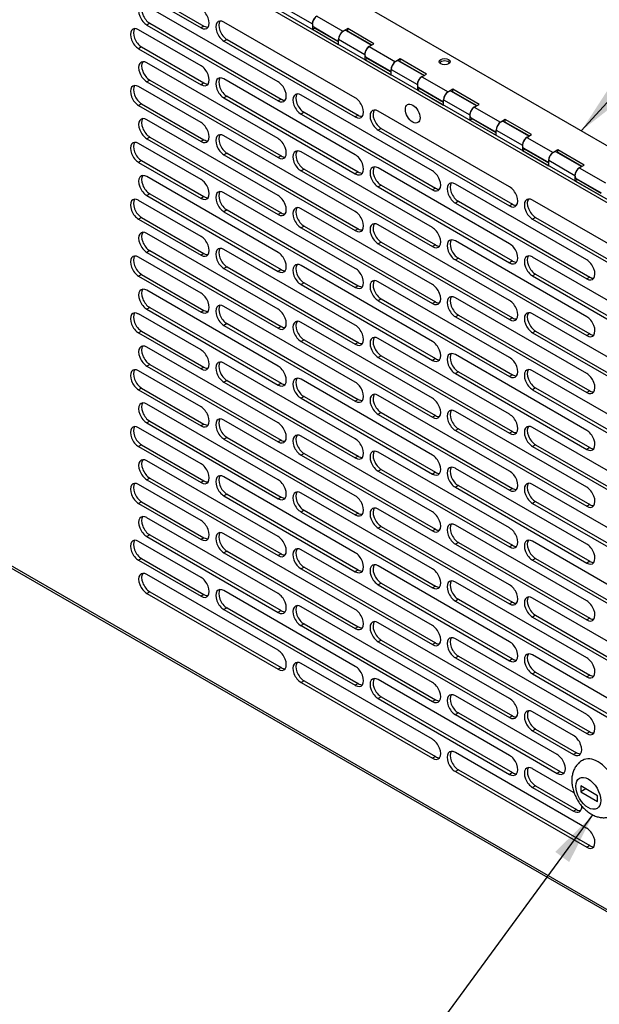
# Model space of a CAD drawing. Header units: inches. Extents: x 0 to 80.1, y 0 to 59.8.
# Tile 16 of 18: x 54 to 61.8, y 39.9 to 53.1. Entities that reach past the tile are written whole.
import ezdxf
from ezdxf.enums import TextEntityAlignment as Align

# ---------------------------------------------------------------- set-up
doc = ezdxf.new("R2010")
doc.units = ezdxf.units.IN
doc.header["$MEASUREMENT"] = 0
for name, color, linetype in [('COM57178-16', 7, 'Continuous'), ('COM57184A', 7, 'Continuous'), ('COM57184B', 7, 'Continuous'), ('Default', 7, 'Continuous'), ('LOC13061', 7, 'Continuous'), ('RVT19022', 7, 'Continuous')]:
    doc.layers.add(name, color=color, linetype=linetype)
doc.styles.add('SEACAD_Arial', font='arial.ttf')

# ---------------------------------------------------------------- blocks, each defined once
blk = doc.blocks.new('SEANNOT_GROUP2')
at = {"layer": 'Default', "linetype": 'Continuous'}
blk.add_hatch(color=7, dxfattribs=at).paths.add_polyline_path([(61.391, 41.786), (61.711, 42.42), (61.203, 41.924)])
at = {"layer": 'Default', "color": 7, "linetype": 'Continuous'}
for p, q in [((55.217, 38.823), (55.764, 38.823)), ((58.564, 38.123), (56.464, 38.123)), ((55.217, 37.423), (55.764, 37.423))]:
    blk.add_line(p, q, dxfattribs=at)
blk.add_lwpolyline([(58.564, 38.123), (61.711, 42.42)], dxfattribs=at)
for centre, start, end in [((55.217, 38.123), 90, 270), ((55.764, 38.123), 270, 90)]:
    blk.add_arc(centre, 0.7, start, end, dxfattribs=at)
at = {"layer": 'Default', "color": 7, "linetype": 'Continuous', "style": 'SEACAD_Arial'}
blk.add_text('3', height=0.7, dxfattribs=at).set_placement((55.217, 38.473), align=Align.TOP_LEFT)
blk = doc.blocks.new('SEANNOT_GROUP3')
at = {"layer": 'Default', "linetype": 'Continuous'}
blk.add_hatch(color=7, dxfattribs=at).paths.add_polyline_path([(61.94, 52.234), (61.554, 51.638), (62.112, 52.076)])
at = {"layer": 'Default', "color": 7, "linetype": 'Continuous'}
for p, q in [((66.972, 55.202), (67.52, 55.202)), ((64.172, 54.502), (66.272, 54.502)), ((66.972, 53.802), (67.52, 53.802))]:
    blk.add_line(p, q, dxfattribs=at)
blk.add_lwpolyline([(64.172, 54.502), (61.554, 51.638)], dxfattribs=at)
for centre, start, end in [((66.972, 54.502), 90, 270), ((67.52, 54.502), 270, 90)]:
    blk.add_arc(centre, 0.7, start, end, dxfattribs=at)
at = {"layer": 'Default', "color": 7, "linetype": 'Continuous', "style": 'SEACAD_Arial'}
blk.add_text('2', height=0.7, dxfattribs=at).set_placement((66.972, 54.852), align=Align.TOP_LEFT)
blk = doc.blocks.new('SE6')
at = {"layer": 'COM57178-16', "color": 7, "linetype": 'Continuous'}
for p, q in [((70.416, 45.752), (53.147, 55.722)), ((70.456, 45.775), (53.187, 55.745)), ((55.594, 53.51), (56.434, 53.025)), ((55.634, 53.533), (56.474, 53.048)), ((57.472, 52.298), (55.705, 53.318)), ((55.745, 53.086), (55.705, 53.063)), ((55.705, 53.063), (57.472, 52.042)), ((55.745, 53.086), (57.513, 52.065)), ((58.511, 52.081), (56.743, 53.102)), ((56.434, 52.514), (55.594, 52.999)), ((56.474, 53.048), (56.434, 53.025)), ((56.784, 52.869), (56.743, 52.846)), ((56.743, 52.846), (58.511, 51.825)), ((56.784, 52.869), (58.551, 51.849)), ((55.634, 52.767), (55.594, 52.744)), ((55.594, 52.744), (56.434, 52.259)), ((55.634, 52.767), (56.474, 52.282)), ((57.472, 51.532), (55.705, 52.552)), ((55.745, 52.32), (55.705, 52.297)), ((55.705, 52.297), (57.472, 51.276)), ((55.745, 52.32), (57.513, 51.3)), ((56.474, 52.282), (56.434, 52.259)), ((58.511, 51.315), (56.743, 52.336)), ((56.434, 51.748), (55.594, 52.233)), ((55.634, 52.002), (55.594, 51.978)), ((55.634, 52.002), (56.474, 51.517)), ((56.784, 52.103), (56.743, 52.08)), ((56.743, 52.08), (58.511, 51.06)), ((56.784, 52.103), (58.551, 51.083)), ((57.513, 52.065), (57.472, 52.042)), ((59.55, 51.098), (57.782, 52.119)), ((55.594, 51.978), (56.434, 51.493)), ((57.822, 51.887), (57.782, 51.864)), ((57.822, 51.887), (59.59, 50.866)), ((60.588, 50.882), (58.82, 51.902)), ((57.472, 50.766), (55.705, 51.787)), ((57.782, 51.864), (59.55, 50.843)), ((58.551, 51.849), (58.511, 51.825)), ((58.861, 51.67), (58.82, 51.647)), ((58.82, 51.647), (60.588, 50.626)), ((58.861, 51.67), (60.628, 50.649)), ((55.745, 51.554), (55.705, 51.531)), ((55.705, 51.531), (57.472, 50.51)), ((55.745, 51.554), (57.513, 50.534)), ((56.474, 51.517), (56.434, 51.493)), ((58.511, 50.549), (56.743, 51.57)), ((56.434, 50.982), (55.594, 51.467)), ((56.784, 51.338), (56.743, 51.314)), ((56.784, 51.338), (58.551, 50.317)), ((59.55, 50.333), (57.782, 51.353)), ((55.634, 51.236), (55.594, 51.212)), ((55.594, 51.212), (56.434, 50.727)), ((55.634, 51.236), (56.474, 50.751)), ((56.743, 51.314), (58.511, 50.294)), ((57.513, 51.3), (57.472, 51.276)), ((57.822, 51.121), (57.782, 51.098)), ((57.782, 51.098), (59.55, 50.077)), ((57.822, 51.121), (59.59, 50.1)), ((58.551, 51.083), (58.511, 51.06)), ((60.588, 50.116), (58.82, 51.137)), ((57.472, 50), (55.705, 51.021)), ((58.861, 50.904), (58.82, 50.881)), ((58.82, 50.881), (60.588, 49.86)), ((58.861, 50.904), (60.628, 49.884)), ((59.59, 50.866), (59.55, 50.843)), ((61.627, 49.899), (59.859, 50.92)), ((56.434, 50.216), (55.594, 50.701)), ((55.745, 50.788), (55.705, 50.765)), ((55.705, 50.765), (57.472, 49.744)), ((55.745, 50.788), (57.513, 49.768)), ((56.474, 50.751), (56.434, 50.727)), ((58.511, 49.783), (56.743, 50.804)), ((59.899, 50.688), (59.859, 50.664)), ((59.899, 50.688), (61.667, 49.667)), ((62.665, 49.683), (60.898, 50.703)), ((56.784, 50.572), (56.743, 50.548)), ((56.743, 50.548), (58.511, 49.528)), ((56.784, 50.572), (58.551, 49.551)), ((59.55, 49.567), (57.782, 50.587)), ((59.859, 50.664), (61.627, 49.644)), ((60.628, 50.649), (60.588, 50.626)), ((55.634, 50.47), (55.594, 50.447)), ((55.594, 50.447), (56.434, 49.962)), ((55.634, 50.47), (56.474, 49.985)), ((57.513, 50.534), (57.472, 50.51)), ((60.938, 50.471), (60.898, 50.448)), ((60.898, 50.448), (62.665, 49.427)), ((60.938, 50.471), (62.706, 49.45)), ((57.822, 50.355), (57.782, 50.332)), ((57.782, 50.332), (59.55, 49.311)), ((57.822, 50.355), (59.59, 49.334)), ((58.551, 50.317), (58.511, 50.294)), ((60.588, 49.35), (58.82, 50.371)), ((57.472, 49.234), (55.705, 50.255)), ((61.627, 49.133), (59.859, 50.154)), ((55.745, 50.023), (55.705, 49.999)), ((55.745, 50.023), (57.513, 49.002)), ((58.511, 49.018), (56.743, 50.038)), ((58.861, 50.138), (58.82, 50.115)), ((58.82, 50.115), (60.588, 49.094)), ((58.861, 50.138), (60.628, 49.118)), ((59.59, 50.1), (59.55, 50.077)), ((56.434, 49.45), (55.594, 49.935)), ((55.705, 49.999), (57.472, 48.979)), ((56.474, 49.985), (56.434, 49.962)), ((59.899, 49.922), (59.859, 49.898)), ((59.859, 49.898), (61.627, 48.878)), ((59.899, 49.922), (61.667, 48.901)), ((60.628, 49.884), (60.588, 49.86)), ((62.665, 48.917), (60.898, 49.937)), ((56.784, 49.806), (56.743, 49.783)), ((56.743, 49.783), (58.511, 48.762)), ((56.784, 49.806), (58.551, 48.785)), ((57.513, 49.768), (57.472, 49.744)), ((59.55, 48.801), (57.782, 49.821)), ((55.634, 49.704), (55.594, 49.681)), ((55.594, 49.681), (56.434, 49.196)), ((55.634, 49.704), (56.474, 49.219)), ((60.938, 49.705), (60.898, 49.682)), ((60.898, 49.682), (62.665, 48.661)), ((60.938, 49.705), (62.706, 48.684)), ((61.667, 49.667), (61.627, 49.644)), ((57.472, 48.468), (55.705, 49.489)), ((57.822, 49.589), (57.782, 49.566)), ((57.782, 49.566), (59.55, 48.545)), ((57.822, 49.589), (59.59, 48.569)), ((58.551, 49.551), (58.511, 49.528)), ((60.588, 48.584), (58.82, 49.605)), ((58.861, 49.372), (58.82, 49.349)), ((58.82, 49.349), (60.588, 48.329)), ((58.861, 49.372), (60.628, 48.352)), ((61.627, 48.367), (59.859, 49.388)), ((55.745, 49.257), (55.705, 49.233)), ((55.705, 49.233), (57.472, 48.213)), ((55.745, 49.257), (57.513, 48.236)), ((56.474, 49.219), (56.434, 49.196)), ((58.511, 48.252), (56.743, 49.272)), ((59.59, 49.334), (59.55, 49.311)), ((56.434, 48.685), (55.594, 49.17)), ((59.899, 49.156), (59.859, 49.133)), ((59.859, 49.133), (61.627, 48.112)), ((59.899, 49.156), (61.667, 48.135)), ((60.628, 49.118), (60.588, 49.094)), ((62.665, 48.151), (60.898, 49.171)), ((56.784, 49.04), (56.743, 49.017)), ((56.743, 49.017), (58.511, 47.996)), ((56.784, 49.04), (58.551, 48.019)), ((57.513, 49.002), (57.472, 48.979)), ((59.55, 48.035), (57.782, 49.056)), ((55.634, 48.938), (55.594, 48.915)), ((55.594, 48.915), (56.434, 48.43)), ((55.634, 48.938), (56.474, 48.453)), ((57.822, 48.823), (57.782, 48.8)), ((57.822, 48.823), (59.59, 47.803)), ((60.588, 47.818), (58.82, 48.839)), ((60.938, 48.939), (60.898, 48.916)), ((60.898, 48.916), (62.665, 47.895)), ((60.938, 48.939), (62.706, 47.919)), ((61.667, 48.901), (61.627, 48.878)), ((57.472, 47.702), (55.705, 48.723)), ((57.782, 48.8), (59.55, 47.779)), ((58.551, 48.785), (58.511, 48.762)), ((58.861, 48.607), (58.82, 48.583)), ((58.82, 48.583), (60.588, 47.563)), ((58.861, 48.607), (60.628, 47.586)), ((59.59, 48.569), (59.55, 48.545)), ((61.627, 47.602), (59.859, 48.622)), ((55.745, 48.491), (55.705, 48.467)), ((55.705, 48.467), (57.472, 47.447)), ((55.745, 48.491), (57.513, 47.47)), ((56.474, 48.453), (56.434, 48.43)), ((58.511, 47.486), (56.743, 48.506)), ((56.434, 47.919), (55.594, 48.404)), ((59.55, 47.269), (57.782, 48.29)), ((59.899, 48.39), (59.859, 48.367)), ((59.859, 48.367), (61.627, 47.346)), ((59.899, 48.39), (61.667, 47.369)), ((60.628, 48.352), (60.588, 48.329)), ((62.665, 47.385), (60.898, 48.406)), ((55.634, 48.172), (55.594, 48.149)), ((55.634, 48.172), (56.474, 47.687)), ((56.784, 48.274), (56.743, 48.251)), ((56.743, 48.251), (58.511, 47.23)), ((56.784, 48.274), (58.551, 47.253)), ((57.513, 48.236), (57.472, 48.213)), ((60.938, 48.173), (60.898, 48.15)), ((60.938, 48.173), (62.706, 47.153)), ((55.594, 48.149), (56.434, 47.664)), ((57.822, 48.057), (57.782, 48.034)), ((57.782, 48.034), (59.55, 47.014)), ((57.822, 48.057), (59.59, 47.037)), ((60.588, 47.052), (58.82, 48.073)), ((60.898, 48.15), (62.665, 47.129)), ((61.667, 48.135), (61.627, 48.112)), ((57.472, 46.937), (55.705, 47.957)), ((58.551, 48.019), (58.511, 47.996)), ((58.861, 47.841), (58.82, 47.817)), ((58.82, 47.817), (60.588, 46.797)), ((58.861, 47.841), (60.628, 46.82)), ((59.59, 47.803), (59.55, 47.779)), ((61.627, 46.836), (59.859, 47.856)), ((56.434, 47.153), (55.594, 47.638)), ((55.745, 47.725), (55.705, 47.702)), ((55.705, 47.702), (57.472, 46.681)), ((55.745, 47.725), (57.513, 46.704)), ((56.474, 47.687), (56.434, 47.664)), ((58.511, 46.72), (56.743, 47.741)), ((59.899, 47.624), (59.859, 47.601)), ((59.899, 47.624), (61.667, 46.603)), ((62.665, 46.619), (60.898, 47.64)), ((56.784, 47.508), (56.743, 47.485)), ((56.784, 47.508), (58.551, 46.488)), ((59.55, 46.503), (57.782, 47.524)), ((59.859, 47.601), (61.627, 46.58)), ((60.628, 47.586), (60.588, 47.563)), ((55.634, 47.406), (55.594, 47.383)), ((55.594, 47.383), (56.434, 46.898)), ((55.634, 47.406), (56.474, 46.921)), ((56.743, 47.485), (58.511, 46.464)), ((57.513, 47.47), (57.472, 47.447)), ((60.938, 47.407), (60.898, 47.384)), ((60.898, 47.384), (62.665, 46.363)), ((60.938, 47.407), (62.706, 46.387)), ((61.667, 47.369), (61.627, 47.346)), ((57.822, 47.292), (57.782, 47.268)), ((57.782, 47.268), (59.55, 46.248)), ((57.822, 47.292), (59.59, 46.271)), ((58.551, 47.253), (58.511, 47.23)), ((60.588, 46.287), (58.82, 47.307)), ((57.472, 46.171), (55.705, 47.191)), ((58.511, 45.954), (56.743, 46.975)), ((58.861, 47.075), (58.82, 47.052)), ((58.82, 47.052), (60.588, 46.031)), ((58.861, 47.075), (60.628, 46.054)), ((59.59, 47.037), (59.55, 47.014)), ((61.627, 46.07), (59.859, 47.09)), ((56.434, 46.387), (55.594, 46.872)), ((55.745, 46.959), (55.705, 46.936)), ((55.705, 46.936), (57.472, 45.915)), ((55.745, 46.959), (57.513, 45.938)), ((56.474, 46.921), (56.434, 46.898)), ((59.899, 46.858), (59.859, 46.835)), ((59.859, 46.835), (61.627, 45.814)), ((59.899, 46.858), (61.667, 45.838)), ((62.665, 45.853), (60.898, 46.874)), ((56.784, 46.742), (56.743, 46.719)), ((56.743, 46.719), (58.511, 45.698)), ((56.784, 46.742), (58.551, 45.722)), ((57.513, 46.704), (57.472, 46.681)), ((59.55, 45.737), (57.782, 46.758)), ((60.628, 46.82), (60.588, 46.797)), ((55.634, 46.64), (55.594, 46.617)), ((55.594, 46.617), (56.434, 46.132)), ((55.634, 46.64), (56.474, 46.155)), ((60.938, 46.642), (60.898, 46.618)), ((60.898, 46.618), (62.665, 45.598)), ((60.938, 46.642), (62.706, 45.621)), ((61.667, 46.603), (61.627, 46.58)), ((57.822, 46.526), (57.782, 46.502)), ((57.782, 46.502), (59.55, 45.482)), ((57.822, 46.526), (59.59, 45.505)), ((58.551, 46.488), (58.511, 46.464)), ((60.588, 45.521), (58.82, 46.541)), ((57.472, 45.405), (55.705, 46.425)), ((58.861, 46.309), (58.82, 46.286)), ((58.861, 46.309), (60.628, 45.288)), ((61.627, 45.304), (59.859, 46.325)), ((70.416, 36.228), (53.147, 46.198)), ((53.155, 46.165), (70.444, 36.183)), ((55.745, 46.193), (55.705, 46.17)), ((55.705, 46.17), (57.472, 45.149)), ((55.745, 46.193), (57.513, 45.173)), ((58.511, 45.188), (56.743, 46.209)), ((58.82, 46.286), (60.588, 45.265)), ((59.59, 46.271), (59.55, 46.248)), ((56.434, 45.621), (55.594, 46.106)), ((56.474, 46.155), (56.434, 46.132)), ((59.899, 46.092), (59.859, 46.069)), ((59.859, 46.069), (61.627, 45.048)), ((59.899, 46.092), (61.667, 45.072)), ((60.628, 46.054), (60.588, 46.031)), ((62.665, 45.087), (60.898, 46.108)), ((56.784, 45.976), (56.743, 45.953)), ((56.743, 45.953), (58.511, 44.933)), ((56.784, 45.976), (58.551, 44.956)), ((57.513, 45.938), (57.472, 45.915)), ((59.55, 44.971), (57.782, 45.992)), ((55.634, 45.875), (55.594, 45.851)), ((55.594, 45.851), (56.434, 45.366)), ((55.634, 45.875), (56.474, 45.39)), ((60.588, 44.755), (58.82, 45.775)), ((60.938, 45.876), (60.898, 45.852)), ((60.898, 45.852), (62.665, 44.832)), ((60.938, 45.876), (62.706, 44.855)), ((61.667, 45.838), (61.627, 45.814)), ((57.472, 44.639), (55.705, 45.66)), ((57.822, 45.76), (57.782, 45.737)), ((57.782, 45.737), (59.55, 44.716)), ((57.822, 45.76), (59.59, 44.739)), ((58.551, 45.722), (58.511, 45.698)), ((58.861, 45.543), (58.82, 45.52)), ((58.82, 45.52), (60.588, 44.499)), ((58.861, 45.543), (60.628, 44.522)), ((59.59, 45.505), (59.55, 45.482)), ((61.627, 44.538), (59.859, 45.559)), ((55.745, 45.427), (55.705, 45.404)), ((55.705, 45.404), (57.472, 44.383)), ((55.745, 45.427), (57.513, 44.407)), ((56.474, 45.39), (56.434, 45.366)), ((58.511, 44.422), (56.743, 45.443)), ((59.899, 45.326), (59.859, 45.303)), ((59.859, 45.303), (61.627, 44.283)), ((59.899, 45.326), (61.667, 44.306)), ((60.628, 45.288), (60.588, 45.265)), ((62.665, 44.321), (60.898, 45.342)), ((56.784, 45.211), (56.743, 45.187)), ((56.743, 45.187), (58.511, 44.167)), ((56.784, 45.211), (58.551, 44.19)), ((57.513, 45.173), (57.472, 45.149)), ((59.55, 44.206), (57.782, 45.226)), ((60.938, 45.11), (60.898, 45.086)), ((60.938, 45.11), (62.706, 44.089)), ((57.822, 44.994), (57.782, 44.971)), ((57.782, 44.971), (59.55, 43.95)), ((57.822, 44.994), (59.59, 43.973)), ((60.588, 43.989), (58.82, 45.01)), ((60.898, 45.086), (62.665, 44.066)), ((61.667, 45.072), (61.627, 45.048)), ((58.551, 44.956), (58.511, 44.933)), ((58.861, 44.777), (58.82, 44.754)), ((58.82, 44.754), (60.588, 43.733)), ((58.861, 44.777), (60.628, 43.757)), ((59.59, 44.739), (59.55, 44.716)), ((61.627, 43.772), (59.859, 44.793)), ((62.665, 43.556), (60.898, 44.576)), ((59.55, 43.44), (57.782, 44.46)), ((59.899, 44.561), (59.859, 44.537)), ((59.859, 44.537), (61.627, 43.517)), ((59.899, 44.561), (61.667, 43.54)), ((60.628, 44.522), (60.588, 44.499)), ((57.513, 44.407), (57.472, 44.383)), ((60.938, 44.344), (60.898, 44.321)), ((60.898, 44.321), (62.665, 43.3)), ((60.938, 44.344), (62.706, 43.323)), ((57.822, 44.228), (57.782, 44.205)), ((57.782, 44.205), (59.55, 43.184)), ((57.822, 44.228), (59.59, 43.207)), ((58.551, 44.19), (58.511, 44.167)), ((60.588, 43.223), (58.82, 44.244)), ((61.667, 44.306), (61.627, 44.283)), ((58.861, 44.011), (58.82, 43.988)), ((58.82, 43.988), (60.588, 42.967)), ((58.861, 44.011), (60.628, 42.991)), ((59.59, 43.973), (59.55, 43.95)), ((61.229, 43.236), (59.859, 44.027)), ((59.899, 43.795), (59.859, 43.772)), ((59.899, 43.795), (61.269, 43.004)), ((61.45, 43.491), (60.898, 43.81)), ((59.859, 43.772), (61.229, 42.981)), ((60.628, 43.757), (60.588, 43.733)), ((60.938, 43.578), (60.898, 43.555)), ((60.898, 43.555), (61.45, 43.236)), ((60.938, 43.578), (61.49, 43.259)), ((61.667, 43.54), (61.627, 43.517)), ((61.627, 42.24), (59.859, 43.261)), ((61.49, 43.259), (61.45, 43.236)), ((59.59, 43.207), (59.55, 43.184)), ((59.899, 43.029), (59.859, 43.006)), ((59.859, 43.006), (61.627, 41.985)), ((59.899, 43.029), (61.667, 42.008)), ((60.628, 42.991), (60.588, 42.967)), ((61.45, 42.725), (60.898, 43.044)), ((61.269, 43.004), (61.229, 42.981)), ((60.938, 42.812), (60.898, 42.789)), ((60.898, 42.789), (61.45, 42.47)), ((60.938, 42.812), (61.49, 42.493)), ((61.49, 42.493), (61.45, 42.47)), ((61.667, 42.008), (61.627, 41.985))]:
    blk.add_line(p, q, dxfattribs=at)
for centre, major_axis, start_param, end_param in [((55.705, 53.191), (0.078, -0.136), 2.356194, 5.497787), ((55.745, 53.214), (0.078, -0.136), 3.402069, 5.497787), ((56.434, 53.152), (-0.078, 0.135), 2.356194, 5.497787), ((56.743, 52.974), (0.078, -0.136), 2.356194, 5.497787), ((56.784, 52.997), (0.078, -0.136), 3.402069, 5.497787), ((55.594, 52.872), (0.078, -0.135), 2.356194, 5.497787), ((55.634, 52.895), (0.078, -0.135), 3.402923, 5.497787), ((56.474, 53.176), (-0.078, 0.135), 2.356194, 2.880262), ((55.705, 52.425), (0.078, -0.136), 2.356194, 5.497787), ((55.745, 52.448), (0.078, -0.136), 3.402069, 5.497787), ((56.434, 52.387), (-0.078, 0.135), 2.356194, 5.497787), ((55.594, 52.106), (0.078, -0.135), 2.356194, 5.497787), ((56.474, 52.41), (-0.078, 0.135), 2.356194, 2.880262), ((56.743, 52.208), (0.078, -0.136), 2.356194, 5.497787), ((56.784, 52.231), (0.078, -0.136), 3.402069, 5.497787), ((57.472, 52.17), (-0.078, 0.136), 2.356194, 5.497787), ((55.634, 52.129), (0.078, -0.135), 3.402923, 5.497787), ((57.782, 51.991), (0.078, -0.136), 2.356194, 5.497787), ((57.822, 52.015), (0.078, -0.136), 3.402069, 5.497787), ((57.513, 52.193), (-0.078, 0.136), 2.356194, 2.881117), ((58.511, 51.953), (-0.078, 0.136), 2.356194, 5.497787), ((58.82, 51.775), (0.078, -0.136), 2.356194, 5.497787), ((58.861, 51.798), (0.078, -0.136), 3.402069, 5.497787), ((55.705, 51.659), (0.078, -0.136), 2.356194, 5.497787), ((55.745, 51.682), (0.078, -0.136), 3.402069, 5.497787), ((56.434, 51.621), (-0.078, 0.135), 2.356194, 5.497787), ((58.551, 51.976), (-0.078, 0.136), 2.356194, 2.881117), ((56.743, 51.442), (0.078, -0.136), 2.356194, 5.497787), ((55.594, 51.34), (0.078, -0.135), 2.356194, 5.497787), ((55.634, 51.363), (0.078, -0.135), 3.402923, 5.497787), ((56.474, 51.644), (-0.078, 0.135), 2.356194, 2.880262), ((56.784, 51.465), (0.078, -0.136), 3.402069, 5.497787), ((57.472, 51.404), (-0.078, 0.136), 2.356194, 5.497787), ((57.782, 51.225), (0.078, -0.136), 2.356194, 5.497787), ((57.822, 51.249), (0.078, -0.136), 3.402069, 5.497787), ((57.513, 51.427), (-0.078, 0.136), 2.356194, 2.881117), ((58.511, 51.187), (-0.078, 0.136), 2.356194, 5.497787), ((58.551, 51.211), (-0.078, 0.136), 2.356194, 2.881117), ((58.82, 51.009), (0.078, -0.136), 2.356194, 5.497787), ((58.861, 51.032), (0.078, -0.136), 3.402069, 5.497787), ((59.55, 50.971), (-0.078, 0.136), 2.356194, 5.497787), ((55.705, 50.893), (0.078, -0.136), 2.356194, 5.497787), ((55.745, 50.916), (0.078, -0.136), 3.402069, 5.497787), ((56.434, 50.855), (-0.078, 0.135), 2.356194, 5.497787), ((59.859, 50.792), (0.078, -0.136), 2.356194, 5.497787), ((56.743, 50.676), (0.078, -0.136), 2.356194, 5.497787), ((56.784, 50.699), (0.078, -0.136), 3.402069, 5.497787), ((59.59, 50.994), (-0.078, 0.136), 2.356194, 2.881117), ((59.899, 50.815), (0.078, -0.136), 3.402069, 5.497787), ((60.588, 50.754), (-0.078, 0.136), 2.356194, 5.497787), ((55.594, 50.574), (0.078, -0.135), 2.356194, 5.497787), ((55.634, 50.597), (0.078, -0.135), 3.402923, 5.497787), ((56.474, 50.878), (-0.078, 0.135), 2.356194, 2.880262), ((57.472, 50.638), (-0.078, 0.136), 2.356194, 5.497787), ((60.898, 50.575), (0.078, -0.136), 2.356194, 5.497787), ((60.938, 50.599), (0.078, -0.136), 3.402069, 5.497787), ((57.782, 50.46), (0.078, -0.136), 2.356194, 5.497787), ((57.822, 50.483), (0.078, -0.136), 3.402069, 5.497787), ((58.511, 50.421), (-0.078, 0.136), 2.356194, 5.497787), ((60.628, 50.777), (-0.078, 0.136), 2.356194, 2.881117), ((57.513, 50.661), (-0.078, 0.136), 2.356194, 2.881117), ((55.705, 50.127), (0.078, -0.136), 2.356194, 5.497787), ((58.551, 50.445), (-0.078, 0.136), 2.356194, 2.881117), ((58.82, 50.243), (0.078, -0.136), 2.356194, 5.497787), ((58.861, 50.266), (0.078, -0.136), 3.402069, 5.497787), ((59.55, 50.205), (-0.078, 0.136), 2.356194, 5.497787), ((55.745, 50.15), (0.078, -0.136), 3.402069, 5.497787), ((56.434, 50.089), (-0.078, 0.135), 2.356194, 5.497787), ((59.859, 50.026), (0.078, -0.136), 2.356194, 5.497787), ((59.899, 50.049), (0.078, -0.136), 3.402069, 5.497787), ((56.743, 49.91), (0.078, -0.136), 2.356194, 5.497787), ((56.784, 49.934), (0.078, -0.136), 3.402069, 5.497787), ((59.59, 50.228), (-0.078, 0.136), 2.356194, 2.881117), ((60.588, 49.988), (-0.078, 0.136), 2.356194, 5.497787), ((55.594, 49.808), (0.078, -0.135), 2.356194, 5.497787), ((55.634, 49.831), (0.078, -0.135), 3.402923, 5.497787), ((56.474, 50.112), (-0.078, 0.135), 2.356194, 2.880262), ((57.472, 49.872), (-0.078, 0.136), 2.356194, 5.497787), ((60.628, 50.011), (-0.078, 0.136), 2.356194, 2.881117), ((60.898, 49.81), (0.078, -0.136), 2.356194, 5.497787), ((60.938, 49.833), (0.078, -0.136), 3.402069, 5.497787), ((61.627, 49.771), (-0.078, 0.136), 2.356194, 5.497787), ((57.513, 49.896), (-0.078, 0.136), 2.356194, 2.881117), ((57.782, 49.694), (0.078, -0.136), 2.356194, 5.497787), ((57.822, 49.717), (0.078, -0.136), 3.402069, 5.497787), ((58.511, 49.656), (-0.078, 0.136), 2.356194, 5.497787), ((58.82, 49.477), (0.078, -0.136), 2.356194, 5.497787), ((58.861, 49.5), (0.078, -0.136), 3.402069, 5.497787), ((61.667, 49.795), (-0.078, 0.136), 2.356194, 2.881117), ((55.705, 49.361), (0.078, -0.136), 2.356194, 5.497787), ((55.745, 49.384), (0.078, -0.136), 3.402069, 5.497787), ((58.551, 49.679), (-0.078, 0.136), 2.356194, 2.881117), ((59.55, 49.439), (-0.078, 0.136), 2.356194, 5.497787), ((56.434, 49.323), (-0.078, 0.135), 2.356194, 5.497787), ((59.859, 49.26), (0.078, -0.136), 2.356194, 5.497787), ((59.899, 49.284), (0.078, -0.136), 3.402069, 5.497787), ((60.588, 49.222), (-0.078, 0.136), 2.356194, 5.497787), ((56.474, 49.346), (-0.078, 0.135), 2.356194, 2.880262), ((56.743, 49.144), (0.078, -0.136), 2.356194, 5.497787), ((56.784, 49.168), (0.078, -0.136), 3.402069, 5.497787), ((57.472, 49.106), (-0.078, 0.136), 2.356194, 5.497787), ((59.59, 49.462), (-0.078, 0.136), 2.356194, 2.881117), ((55.594, 49.042), (0.078, -0.135), 2.356194, 5.497787), ((55.634, 49.065), (0.078, -0.135), 3.402923, 5.497787), ((57.782, 48.928), (0.078, -0.136), 2.356194, 5.497787), ((60.628, 49.246), (-0.078, 0.136), 2.356194, 2.881117), ((60.898, 49.044), (0.078, -0.136), 2.356194, 5.497787), ((60.938, 49.067), (0.078, -0.136), 3.402069, 5.497787), ((61.627, 49.006), (-0.078, 0.136), 2.356194, 5.497787), ((57.513, 49.13), (-0.078, 0.136), 2.356194, 2.881117), ((57.822, 48.951), (0.078, -0.136), 3.402069, 5.497787), ((58.511, 48.89), (-0.078, 0.136), 2.356194, 5.497787), ((58.82, 48.711), (0.078, -0.136), 2.356194, 5.497787), ((58.861, 48.734), (0.078, -0.136), 3.402069, 5.497787), ((61.667, 49.029), (-0.078, 0.136), 2.356194, 2.881117), ((55.705, 48.595), (0.078, -0.136), 2.356194, 5.497787), ((55.745, 48.619), (0.078, -0.136), 3.402069, 5.497787), ((56.434, 48.557), (-0.078, 0.135), 2.356194, 5.497787), ((58.551, 48.913), (-0.078, 0.136), 2.356194, 2.881117), ((59.55, 48.673), (-0.078, 0.136), 2.356194, 5.497787), ((59.59, 48.696), (-0.078, 0.136), 2.356194, 2.881117), ((59.859, 48.494), (0.078, -0.136), 2.356194, 5.497787), ((59.899, 48.518), (0.078, -0.136), 3.402069, 5.497787), ((60.588, 48.456), (-0.078, 0.136), 2.356194, 5.497787), ((55.594, 48.276), (0.078, -0.135), 2.356194, 5.497787), ((55.634, 48.3), (0.078, -0.135), 3.402923, 5.497787), ((56.474, 48.58), (-0.078, 0.135), 2.356194, 2.880262), ((56.743, 48.379), (0.078, -0.136), 2.356194, 5.497787), ((56.784, 48.402), (0.078, -0.136), 3.402069, 5.497787), ((57.472, 48.341), (-0.078, 0.136), 2.356194, 5.497787), ((60.898, 48.278), (0.078, -0.136), 2.356194, 5.497787), ((60.938, 48.301), (0.078, -0.136), 3.402069, 5.497787), ((57.782, 48.162), (0.078, -0.136), 2.356194, 5.497787), ((57.822, 48.185), (0.078, -0.136), 3.402069, 5.497787), ((60.628, 48.48), (-0.078, 0.136), 2.356194, 2.881117), ((61.627, 48.24), (-0.078, 0.136), 2.356194, 5.497787), ((57.513, 48.364), (-0.078, 0.136), 2.356194, 2.881117), ((58.511, 48.124), (-0.078, 0.136), 2.356194, 5.497787), ((58.82, 47.945), (0.078, -0.136), 2.356194, 5.497787), ((58.861, 47.969), (0.078, -0.136), 3.402069, 5.497787), ((59.55, 47.907), (-0.078, 0.136), 2.356194, 5.497787), ((61.667, 48.263), (-0.078, 0.136), 2.356194, 2.881117), ((55.705, 47.829), (0.078, -0.136), 2.356194, 5.497787), ((55.745, 47.853), (0.078, -0.136), 3.402069, 5.497787), ((56.434, 47.791), (-0.078, 0.135), 2.356194, 5.497787), ((58.551, 48.147), (-0.078, 0.136), 2.356194, 2.881117), ((59.859, 47.729), (0.078, -0.136), 2.356194, 5.497787), ((56.743, 47.613), (0.078, -0.136), 2.356194, 5.497787), ((56.784, 47.636), (0.078, -0.136), 3.402069, 5.497787), ((59.59, 47.93), (-0.078, 0.136), 2.356194, 2.881117), ((59.899, 47.752), (0.078, -0.136), 3.402069, 5.497787), ((60.588, 47.69), (-0.078, 0.136), 2.356194, 5.497787), ((55.594, 47.51), (0.078, -0.135), 2.356194, 5.497787), ((55.634, 47.534), (0.078, -0.135), 3.402923, 5.497787), ((56.474, 47.815), (-0.078, 0.135), 2.356194, 2.880262), ((57.472, 47.575), (-0.078, 0.136), 2.356194, 5.497787), ((60.898, 47.512), (0.078, -0.136), 2.356194, 5.497787), ((60.938, 47.535), (0.078, -0.136), 3.402069, 5.497787), ((57.782, 47.396), (0.078, -0.136), 2.356194, 5.497787), ((57.822, 47.419), (0.078, -0.136), 3.402069, 5.497787), ((60.628, 47.714), (-0.078, 0.136), 2.356194, 2.881117), ((61.627, 47.474), (-0.078, 0.136), 2.356194, 5.497787), ((57.513, 47.598), (-0.078, 0.136), 2.356194, 2.881117), ((58.511, 47.358), (-0.078, 0.136), 2.356194, 5.497787), ((61.667, 47.497), (-0.078, 0.136), 2.356194, 2.881117), ((58.551, 47.381), (-0.078, 0.136), 2.356194, 2.881117), ((58.82, 47.179), (0.078, -0.136), 2.356194, 5.497787), ((58.861, 47.203), (0.078, -0.136), 3.402069, 5.497787), ((59.55, 47.141), (-0.078, 0.136), 2.356194, 5.497787), ((55.705, 47.064), (0.078, -0.136), 2.356194, 5.497787), ((55.745, 47.087), (0.078, -0.136), 3.402069, 5.497787), ((56.434, 47.025), (-0.078, 0.135), 2.356194, 5.497787), ((59.859, 46.963), (0.078, -0.136), 2.356194, 5.497787), ((59.899, 46.986), (0.078, -0.136), 3.402069, 5.497787), ((56.743, 46.847), (0.078, -0.136), 2.356194, 5.497787), ((56.784, 46.87), (0.078, -0.136), 3.402069, 5.497787), ((59.59, 47.165), (-0.078, 0.136), 2.356194, 2.881117), ((60.588, 46.925), (-0.078, 0.136), 2.356194, 5.497787), ((55.594, 46.745), (0.078, -0.135), 2.356194, 5.497787), ((55.634, 46.768), (0.078, -0.135), 3.402923, 5.497787), ((56.474, 47.049), (-0.078, 0.135), 2.356194, 2.880262), ((57.472, 46.809), (-0.078, 0.136), 2.356194, 5.497787), ((60.898, 46.746), (0.078, -0.136), 2.356194, 5.497787), ((60.938, 46.769), (0.078, -0.136), 3.402069, 5.497787), ((61.627, 46.708), (-0.078, 0.136), 2.356194, 5.497787), ((57.513, 46.832), (-0.078, 0.136), 2.356194, 2.881117), ((57.782, 46.63), (0.078, -0.136), 2.356194, 5.497787), ((57.822, 46.653), (0.078, -0.136), 3.402069, 5.497787), ((58.511, 46.592), (-0.078, 0.136), 2.356194, 5.497787), ((60.628, 46.948), (-0.078, 0.136), 2.356194, 2.881117), ((58.82, 46.413), (0.078, -0.136), 2.356194, 5.497787), ((61.667, 46.731), (-0.078, 0.136), 2.356194, 2.881117), ((55.705, 46.298), (0.078, -0.136), 2.356194, 5.497787), ((55.745, 46.321), (0.078, -0.136), 3.402069, 5.497787), ((58.551, 46.615), (-0.078, 0.136), 2.356194, 2.881117), ((58.861, 46.437), (0.078, -0.136), 3.402069, 5.497787), ((59.55, 46.375), (-0.078, 0.136), 2.356194, 5.497787), ((56.434, 46.26), (-0.078, 0.135), 2.356194, 5.497787), ((59.859, 46.197), (0.078, -0.136), 2.356194, 5.497787), ((59.899, 46.22), (0.078, -0.136), 3.402069, 5.497787), ((56.743, 46.081), (0.078, -0.136), 2.356194, 5.497787), ((56.784, 46.104), (0.078, -0.136), 3.402069, 5.497787), ((57.472, 46.043), (-0.078, 0.136), 2.356194, 5.497787), ((59.59, 46.399), (-0.078, 0.136), 2.356194, 2.881117), ((60.588, 46.159), (-0.078, 0.136), 2.356194, 5.497787), ((55.594, 45.979), (0.078, -0.135), 2.356194, 5.497787), ((55.634, 46.002), (0.078, -0.135), 3.402923, 5.497787), ((56.474, 46.283), (-0.078, 0.135), 2.356194, 2.880262), ((60.628, 46.182), (-0.078, 0.136), 2.356194, 2.881117), ((60.898, 45.98), (0.078, -0.136), 2.356194, 5.497787), ((60.938, 46.003), (0.078, -0.136), 3.402069, 5.497787), ((61.627, 45.942), (-0.078, 0.136), 2.356194, 5.497787), ((57.513, 46.066), (-0.078, 0.136), 2.356194, 2.881117), ((57.782, 45.864), (0.078, -0.136), 2.356194, 5.497787), ((57.822, 45.888), (0.078, -0.136), 3.402069, 5.497787), ((58.511, 45.826), (-0.078, 0.136), 2.356194, 5.497787), ((58.82, 45.648), (0.078, -0.136), 2.356194, 5.497787), ((58.861, 45.671), (0.078, -0.136), 3.402069, 5.497787), ((61.667, 45.965), (-0.078, 0.136), 2.356194, 2.881117), ((55.705, 45.532), (0.078, -0.136), 2.356194, 5.497787), ((55.745, 45.555), (0.078, -0.136), 3.402069, 5.497787), ((58.551, 45.85), (-0.078, 0.136), 2.356194, 2.881117), ((59.55, 45.61), (-0.078, 0.136), 2.356194, 5.497787), ((56.434, 45.494), (-0.078, 0.135), 2.356194, 5.497787), ((59.59, 45.633), (-0.078, 0.136), 2.356194, 2.881117), ((59.859, 45.431), (0.078, -0.136), 2.356194, 5.497787), ((59.899, 45.454), (0.078, -0.136), 3.402069, 5.497787), ((60.588, 45.393), (-0.078, 0.136), 2.356194, 5.497787), ((56.474, 45.517), (-0.078, 0.135), 2.356194, 2.880262), ((56.743, 45.315), (0.078, -0.136), 2.356194, 5.497787), ((56.784, 45.338), (0.078, -0.136), 3.402069, 5.497787), ((57.472, 45.277), (-0.078, 0.136), 2.356194, 5.497787), ((57.782, 45.098), (0.078, -0.136), 2.356194, 5.497787), ((57.822, 45.122), (0.078, -0.136), 3.402069, 5.497787), ((60.628, 45.416), (-0.078, 0.136), 2.356194, 2.881117), ((60.898, 45.214), (0.078, -0.136), 2.356194, 5.497787), ((60.938, 45.238), (0.078, -0.136), 3.402069, 5.497787), ((61.627, 45.176), (-0.078, 0.136), 2.356194, 5.497787), ((57.513, 45.3), (-0.078, 0.136), 2.356194, 2.881117), ((58.511, 45.06), (-0.078, 0.136), 2.356194, 5.497787), ((58.82, 44.882), (0.078, -0.136), 2.356194, 5.497787), ((58.861, 44.905), (0.078, -0.136), 3.402069, 5.497787), ((59.55, 44.844), (-0.078, 0.136), 2.356194, 5.497787), ((61.667, 45.199), (-0.078, 0.136), 2.356194, 2.881117), ((58.551, 45.084), (-0.078, 0.136), 2.356194, 2.881117), ((59.59, 44.867), (-0.078, 0.136), 2.356194, 2.881117), ((59.859, 44.665), (0.078, -0.136), 2.356194, 5.497787), ((59.899, 44.688), (0.078, -0.136), 3.402069, 5.497787), ((60.588, 44.627), (-0.078, 0.136), 2.356194, 5.497787), ((57.472, 44.511), (-0.078, 0.136), 2.356194, 5.497787), ((60.898, 44.448), (0.078, -0.136), 2.356194, 5.497787), ((60.938, 44.472), (0.078, -0.136), 3.402069, 5.497787), ((57.782, 44.333), (0.078, -0.136), 2.356194, 5.497787), ((57.822, 44.356), (0.078, -0.136), 3.402069, 5.497787), ((60.628, 44.65), (-0.078, 0.136), 2.356194, 2.881117), ((61.627, 44.41), (-0.078, 0.136), 2.356194, 5.497787), ((57.513, 44.534), (-0.078, 0.136), 2.356194, 2.881117), ((58.511, 44.294), (-0.078, 0.136), 2.356194, 5.497787), ((58.551, 44.318), (-0.078, 0.136), 2.356194, 2.881117), ((58.82, 44.116), (0.078, -0.136), 2.356194, 5.497787), ((58.861, 44.139), (0.078, -0.136), 3.402069, 5.497787), ((59.55, 44.078), (-0.078, 0.136), 2.356194, 5.497787), ((61.667, 44.434), (-0.078, 0.136), 2.356194, 2.881117), ((59.859, 43.899), (0.078, -0.135), 2.356194, 5.497787), ((59.899, 43.922), (0.078, -0.135), 3.402495, 5.497787), ((59.59, 44.101), (-0.078, 0.136), 2.356194, 2.881117), ((60.588, 43.861), (-0.078, 0.136), 2.356194, 5.497787), ((60.898, 43.682), (0.078, -0.135), 2.356194, 5.497787), ((60.938, 43.706), (0.078, -0.135), 3.402495, 5.497787), ((60.628, 43.884), (-0.078, 0.136), 2.356194, 2.881117), ((61.627, 43.644), (-0.078, 0.136), 2.356194, 5.497787), ((61.667, 43.668), (-0.078, 0.136), 2.356194, 2.881117), ((59.55, 43.312), (-0.078, 0.136), 2.356194, 5.497787), ((61.45, 43.363), (-0.078, 0.135), 2.356194, 5.497787), ((59.859, 43.133), (0.078, -0.136), 2.356194, 5.497787), ((59.899, 43.157), (0.078, -0.136), 3.402069, 5.497787), ((61.49, 43.387), (-0.078, 0.135), 2.356194, 2.88069), ((59.59, 43.335), (-0.078, 0.136), 2.356194, 2.881117), ((60.588, 43.095), (-0.078, 0.136), 2.356194, 5.497787), ((61.229, 43.108), (-0.078, 0.135), 2.356194, 5.497787), ((60.628, 43.119), (-0.078, 0.136), 2.356194, 2.881117), ((60.898, 42.917), (0.078, -0.135), 2.356194, 5.497787), ((60.938, 42.94), (0.078, -0.135), 3.402495, 5.497787), ((61.269, 43.131), (-0.078, 0.135), 2.356194, 2.88069), ((61.45, 42.598), (-0.078, 0.135), -0.854491, -0.785398), ((61.45, 42.598), (-0.078, 0.135), 2.356194, 3.992291), ((61.49, 42.621), (-0.078, 0.135), 2.356194, 2.88069), ((61.627, 42.113), (-0.078, 0.136), 2.356194, 5.497787), ((61.667, 42.136), (-0.078, 0.136), 2.356194, 2.881117)]:
    blk.add_ellipse(centre, major_axis=major_axis, ratio=0.57735, start_param=start_param, end_param=end_param, dxfattribs=at)
at = {"layer": 'COM57184A', "color": 7, "linetype": 'Continuous'}
for p, q in [((57.579, 53.281), (57.933, 53.077)), ((57.933, 53.077), (57.933, 53.006)), ((57.933, 53.006), (57.962, 53.022)), ((57.933, 53.006), (58.286, 52.801)), ((57.962, 53.022), (57.962, 53.03)), ((58.286, 52.835), (57.962, 53.022)), ((58.727, 52.79), (58.391, 52.983)), ((58.286, 52.873), (58.64, 52.668)), ((58.286, 52.801), (58.286, 52.873)), ((58.64, 52.668), (58.64, 52.597)), ((58.64, 52.597), (58.669, 52.614)), ((58.64, 52.597), (58.993, 52.393)), ((58.669, 52.614), (58.669, 52.622)), ((58.993, 52.427), (58.669, 52.614)), ((59.434, 52.381), (59.098, 52.575)), ((58.993, 52.464), (59.347, 52.26)), ((58.993, 52.393), (58.993, 52.464)), ((59.347, 52.26), (59.347, 52.189)), ((59.347, 52.189), (59.376, 52.206)), ((59.347, 52.189), (59.7, 51.985)), ((59.376, 52.206), (59.376, 52.214)), ((59.7, 52.018), (59.376, 52.206)), ((60.141, 51.973), (59.805, 52.167)), ((59.7, 52.056), (60.054, 51.852)), ((59.7, 51.985), (59.7, 52.056)), ((60.054, 51.852), (60.054, 51.781)), ((60.054, 51.781), (60.083, 51.798)), ((60.054, 51.781), (60.407, 51.577)), ((60.083, 51.798), (60.083, 51.806)), ((60.407, 51.61), (60.083, 51.798)), ((60.848, 51.565), (60.513, 51.759)), ((60.407, 51.648), (60.761, 51.444)), ((60.407, 51.577), (60.407, 51.648)), ((60.761, 51.444), (60.761, 51.373)), ((60.761, 51.373), (60.79, 51.389)), ((60.761, 51.373), (61.115, 51.168)), ((60.79, 51.389), (60.79, 51.397)), ((61.115, 51.202), (60.79, 51.389)), ((61.555, 51.157), (61.22, 51.35)), ((61.115, 51.24), (61.468, 51.035)), ((61.115, 51.168), (61.115, 51.24)), ((61.468, 51.035), (61.468, 50.964)), ((61.468, 50.964), (61.497, 50.981)), ((61.468, 50.964), (61.822, 50.76)), ((61.497, 50.981), (61.497, 50.989)), ((61.822, 50.794), (61.497, 50.981))]:
    blk.add_line(p, q, dxfattribs=at)
for centre, start_param in [((57.994, 53.112), 3.889919), ((58.348, 52.908), 3.141593), ((58.701, 52.704), 3.889919), ((59.055, 52.5), 3.141593), ((59.408, 52.296), 3.889919), ((59.762, 52.092), 3.141593), ((60.115, 51.887), 3.889919), ((60.469, 51.683), 3.141593), ((60.823, 51.479), 3.889919), ((61.176, 51.275), 3.141593), ((61.53, 51.071), 3.889919)]:
    blk.add_ellipse(centre, major_axis=(-0.0435, -0.0753), ratio=0.57735, start_param=start_param, end_param=5.497787, dxfattribs=at)
at = {"layer": 'COM57184B', "color": 7, "linetype": 'Continuous'}
for p, q in [((54.547, 55.684), (70.103, 46.702)), ((57.992, 53.182), (58.345, 52.978)), ((57.951, 53.037), (58.286, 52.843)), ((58.409, 53.015), (58.35, 52.98)), ((58.402, 52.977), (58.409, 52.981)), ((58.409, 52.981), (58.409, 53.015)), ((58.763, 52.81), (58.409, 53.015)), ((58.409, 52.981), (58.734, 52.794)), ((58.699, 52.774), (58.763, 52.81)), ((58.699, 52.774), (59.053, 52.569)), ((58.658, 52.629), (58.993, 52.435)), ((59.116, 52.606), (59.057, 52.572)), ((59.109, 52.569), (59.116, 52.573)), ((59.116, 52.573), (59.116, 52.606)), ((59.47, 52.402), (59.116, 52.606)), ((59.116, 52.573), (59.441, 52.385)), ((59.406, 52.365), (59.47, 52.402)), ((59.406, 52.365), (59.76, 52.161)), ((59.365, 52.22), (59.7, 52.027)), ((59.823, 52.198), (59.764, 52.164)), ((59.816, 52.161), (59.823, 52.165)), ((59.823, 52.165), (59.823, 52.198)), ((60.177, 51.994), (59.823, 52.198)), ((59.823, 52.165), (60.148, 51.977)), ((60.113, 51.957), (60.177, 51.994)), ((60.113, 51.957), (60.467, 51.753)), ((60.072, 51.812), (60.407, 51.618)), ((60.531, 51.79), (60.471, 51.756)), ((60.524, 51.752), (60.531, 51.756)), ((60.531, 51.756), (60.531, 51.79)), ((60.884, 51.586), (60.531, 51.79)), ((60.531, 51.756), (60.855, 51.569)), ((60.82, 51.549), (60.884, 51.586)), ((60.82, 51.549), (61.174, 51.345)), ((60.779, 51.404), (61.115, 51.21)), ((61.238, 51.382), (61.178, 51.347)), ((61.231, 51.344), (61.238, 51.348)), ((61.238, 51.348), (61.238, 51.382)), ((61.591, 51.177), (61.238, 51.382)), ((61.238, 51.348), (61.562, 51.161)), ((61.527, 51.141), (61.591, 51.177)), ((61.527, 51.141), (61.881, 50.936)), ((61.486, 50.996), (61.822, 50.802))]:
    blk.add_line(p, q, dxfattribs=at)
for centre, major_axis, start_param, end_param in [((57.994, 53.112), (0.0435, 0.0753), 0.82247, 3.141593), ((58.348, 52.908), (0.0435, 0.0753), 0.82247, 2.356194), ((58.701, 52.704), (0.0435, 0.0753), 0.82247, 3.141593), ((59.055, 52.5), (0.0435, 0.0753), 0.82247, 2.356194), ((59.715, 52.536), (-0.075, 0), 3.539028, 5.88575), ((59.408, 52.296), (0.0435, 0.0753), 0.82247, 3.141593), ((59.762, 52.092), (0.0435, 0.0753), 0.82247, 2.356194), ((60.115, 51.887), (0.0435, 0.0753), 0.82247, 3.141593), ((60.469, 51.683), (0.0435, 0.0753), 0.82247, 2.356194), ((60.823, 51.479), (0.0435, 0.0753), 0.82247, 3.141593), ((61.176, 51.275), (0.0435, 0.0753), 0.82247, 2.356194), ((61.53, 51.071), (0.0435, 0.0753), 0.82247, 3.141593)]:
    blk.add_ellipse(centre, major_axis=major_axis, ratio=0.57735, start_param=start_param, end_param=end_param, dxfattribs=at)
blk.add_ellipse((59.715, 52.569), major_axis=(0.075, 0), ratio=0.57735, dxfattribs=at)
at = {"layer": 'LOC13061', "color": 7, "linetype": 'Continuous'}
for p, q in [((61.772, 42.68), (61.546, 42.811)), ((61.546, 42.811), (61.546, 42.731)), ((61.615, 42.771), (61.546, 42.731)), ((61.546, 42.731), (61.772, 42.6)), ((61.772, 42.6), (61.772, 42.68))]:
    blk.add_line(p, q, dxfattribs=at)
for start_param, end_param in [(0, 0.004517), (3.141698, 6.283185)]:
    blk.add_ellipse((61.781, 42.788), major_axis=(-0.212, 0.368), ratio=0.57735, start_param=start_param, end_param=end_param, dxfattribs=at)
blk.add_ellipse((61.648, 42.712), major_axis=(-0.118, 0.205), ratio=0.57735, dxfattribs=at)
blk.add_open_spline([(61.567, 43.155), (61.551, 43.145), (61.524, 43.127), (61.487, 43.086), (61.459, 43.041), (61.439, 42.99), (61.427, 42.935), (61.424, 42.876), (61.43, 42.812), (61.446, 42.747), (61.47, 42.683), (61.502, 42.62), (61.541, 42.562), (61.587, 42.508), (61.64, 42.462), (61.696, 42.425), (61.753, 42.4), (61.808, 42.386), (61.863, 42.382), (61.916, 42.389), (61.961, 42.402), (61.984, 42.416), (61.993, 42.422)], degree=3, knots=[0, 0, 0, 0, 0.04503, 0.091505, 0.137589, 0.184339, 0.232772, 0.283676, 0.337171, 0.392419, 0.448031, 0.503626, 0.559475, 0.616016, 0.6738, 0.733289, 0.785195, 0.834631, 0.882012, 0.928052, 0.973396, 1, 1, 1, 1], dxfattribs=at)
at = {"layer": 'RVT19022', "color": 7, "linetype": 'Continuous'}
blk.add_ellipse((59.284, 51.87), major_axis=(0.07, -0.121), ratio=0.57735, dxfattribs=at)

msp = doc.modelspace()

# ---------------------------------------------------------------- block references
at = {"layer": 'Default'}
for name in ['SE6', 'SEANNOT_GROUP3', 'SEANNOT_GROUP2']:
    msp.add_blockref(name, (0, 0), dxfattribs=at)

doc.saveas('drawing.dxf')
